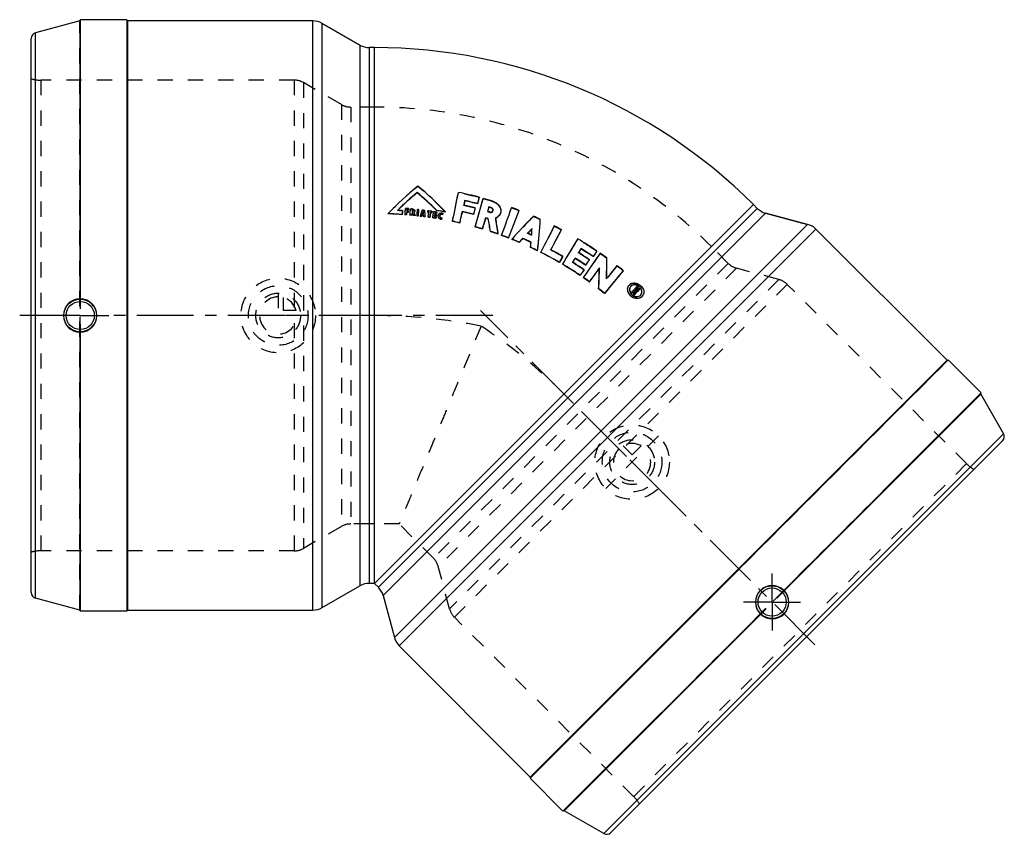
# Model space of a CAD drawing. Header units: millimetres. Extents: x 286 to 709, y 325 to 675.
import ezdxf

# ---------------------------------------------------------------- set-up
doc = ezdxf.new("R2010")
doc.units = ezdxf.units.MM
doc.header["$LTSCALE"] = 65.185185
doc.linetypes.add('CENTER', pattern=[0.6, 0.375, -0.075, 0.075, -0.075])
doc.linetypes.add('HIDDEN', pattern=[0.2, 0.1, -0.1])
for name, color, linetype in [('FLAECHEN', 7, 'CONTINUOUS'), ('KOERPER', 7, 'CONTINUOUS'), ('KONST.EL_MIT_GEO', 7, 'CONTINUOUS'), ('KURVEN', 7, 'CONTINUOUS')]:
    doc.layers.add(name, color=color, linetype=linetype)

msp = doc.modelspace()

# ---------------------------------------------------------------- linework, layer by layer
at = {"layer": 'FLAECHEN', "color": 2, "linetype": 'CENTER'}
for p, q in [((523.37, 510.63), (483.94, 550.06)), ((489.26, 547.86), (433.51, 547.86))]:
    msp.add_line(p, q, dxfattribs=at)
at = {"layer": 'KOERPER', "color": 7, "linetype": 'Continuous'}
for p, q in [((311.92, 674.3), (311.92, 555)), ((312.14, 674.86), (312.14, 554.97)), ((332.14, 674.86), (312.14, 674.86)), ((332.14, 674.86), (332.14, 420.86)), ((416, 673.28), (432.21, 663.93)), ((438.51, 662.86), (436.21, 662.86)), ((438.51, 432.86), (438.51, 662.86)), ((438.51, 432.86), (601.14, 595.49)), ((602.77, 593.86), (601.14, 595.49)), ((606.36, 591.79), (624.43, 586.95)), ((628.02, 584.88), (684.28, 528.62)), ((311.92, 540.71), (311.92, 421.41)), ((312.14, 540.74), (312.14, 420.86)), ((684.84, 528.76), (505.24, 349.16)), ((698.98, 514.62), (684.84, 528.76)), ((698.98, 514.62), (614.21, 429.85)), ((614.39, 429.71), (698.75, 514.07)), ((416, 422.43), (432.21, 431.78)), ((438.51, 432.86), (436.21, 432.86)), ((440.14, 431.23), (438.51, 432.86)), ((442.21, 427.64), (447.05, 409.57)), ((332.14, 420.86), (312.14, 420.86)), ((332.44, 421.36), (412, 421.36)), ((604.15, 419.79), (519.38, 335.02)), ((519.93, 335.25), (604.29, 419.61)), ((449.12, 405.98), (505.38, 349.72)), ((519.38, 335.02), (505.24, 349.16))]:
    msp.add_line(p, q, dxfattribs=at)
at = {"layer": 'KOERPER', "color": 8, "linetype": 'HIDDEN'}
for p, q in [((438.51, 637.36), (428.29, 637.36)), ((590.34, 570.23), (583.11, 577.46)), ((312.14, 540.74), (312.14, 554.97)), ((449.15, 458.36), (428.29, 458.36)), ((463.77, 443.66), (449.02, 458.41)), ((614.21, 429.85), (604.15, 419.79))]:
    msp.add_line(p, q, dxfattribs=at)
at = {"layer": 'KOERPER', "color": 2, "linetype": 'CENTER'}
for p, q in [((299.91, 547.86), (286.14, 547.86)), ((312.14, 547.86), (299.91, 547.86)), ((312.14, 547.86), (324.38, 547.86)), ((439.06, 547.86), (324.38, 547.86)), ((627.57, 406.43), (519.44, 514.56)), ((609.18, 424.82), (609.18, 437.05)), ((609.18, 424.82), (596.95, 424.82)), ((609.18, 424.82), (621.42, 424.82)), ((609.18, 424.82), (609.18, 412.58))]:
    msp.add_line(p, q, dxfattribs=at)
at = {"layer": 'KOERPER', "color": 7, "linetype": 'Continuous'}
for centre, radius, start, end in [((438.51, 432.86), 230, 45, 90), ((312.05, 547.86), 7.14, 91.0226, 268.9774), ((312.14, 547.85), 7.11, 270.0456, 89.9544), ((609.18, 424.81), 7.11, 45.0456, 224.9544), ((609.25, 424.76), 7.14, 226.0226, 43.9774)]:
    msp.add_arc(centre, radius, start, end, dxfattribs=at)
at = {"layer": 'KOERPER', "color": 8, "linetype": 'HIDDEN'}
for centre, radius, start, end in [((438.51, 432.86), 204.5, 45, 90), ((438.34, 313.86), 233.99, 78.6824, 89.9582), ((354.49, 348.6), 233.99, 45.0416, 56.3178)]:
    msp.add_arc(centre, radius, start, end, dxfattribs=at)
for points, knots in [([(312.14, 554.99), (312.14, 554.99), (312.11, 554.99), (312.08, 555), (312, 555), (311.95, 555), (311.92, 555)], [0, 0, 0, 0, 0.07456, 0.280869, 0.600841, 1, 1, 1, 1]), ([(484.26, 543.31), (482.01, 537.92), (477.65, 527.32), (472.23, 514.27), (468.08, 504.24), (465.16, 497.18), (462.4, 490.52), (459.83, 484.33), (457.48, 478.66), (455.38, 473.58), (453.79, 469.75), (452.67, 467.03), (451.93, 465.26), (451.28, 463.69), (450.71, 462.31), (450.22, 461.13), (449.87, 460.28), (449.63, 459.71), (449.49, 459.35), (449.36, 459.05), (449.26, 458.81), (449.18, 458.62), (449.13, 458.49), (449.1, 458.42), (449.09, 458.38), (449.07, 458.37), (449.07, 458.36), (449.07, 458.36)], [0, 0, 0, 0, 0.190466, 0.373861, 0.461134, 0.544474, 0.623129, 0.696331, 0.76331, 0.823305, 0.875574, 0.898595, 0.91943, 0.938007, 0.954256, 0.968114, 0.979531, 0.984308, 0.988458, 0.991977, 0.994861, 0.997108, 0.998715, 0.999277, 0.999679, 0.99992, 1, 1, 1, 1])]:
    msp.add_open_spline(points, degree=3, knots=knots, dxfattribs=at)
at = {"layer": 'KOERPER', "color": 7, "linetype": 'Continuous'}
for points, knots in [([(311.92, 540.71), (311.95, 540.71), (312, 540.71), (312.08, 540.71), (312.11, 540.72), (312.14, 540.72), (312.14, 540.72)], [0, 0, 0, 0, 0.399212, 0.719233, 0.925487, 1, 1, 1, 1]), ([(614.39, 429.71), (614.37, 429.73), (614.33, 429.77), (614.28, 429.82), (614.25, 429.84), (614.23, 429.87), (614.22, 429.86)], [0, 0, 0, 0, 0.399173, 0.719161, 0.925457, 1, 1, 1, 1]), ([(604.14, 419.78), (604.13, 419.77), (604.16, 419.75), (604.18, 419.72), (604.23, 419.67), (604.27, 419.63), (604.29, 419.61)], [0, 0, 0, 0, 0.074517, 0.280768, 0.600788, 1, 1, 1, 1])]:
    msp.add_open_spline(points, degree=3, knots=knots, dxfattribs=at)
at = {"layer": 'KONST.EL_MIT_GEO', "color": 7, "linetype": 'Continuous'}
for p, q in [((311.92, 674.3), (293, 669.22)), ((332.44, 674.36), (332.44, 421.36)), ((412, 674.36), (332.44, 674.36)), ((412, 421.36), (412, 674.36)), ((416, 422.43), (416, 673.28)), ((432.21, 663.93), (416, 673.28)), ((293, 426.49), (293, 669.22)), ((291.14, 428.9), (291.14, 666.81)), ((432.21, 663.93), (432.21, 431.78)), ((436.21, 662.86), (436.21, 432.86)), ((438.51, 662.86), (436.21, 662.86)), ((456.83, 600.59), (456.85, 600.68)), ((477.03, 596.16), (476.83, 595.28)), ((477.27, 597.24), (477.03, 596.16)), ((482.9, 596.49), (482.75, 595.88)), ((483.45, 598.6), (482.9, 596.49)), ((440.14, 431.23), (602.77, 593.86)), ((451.75, 593.76), (451.76, 593.84)), ((451.76, 593.84), (452.06, 593.82)), ((452.29, 592.14), (452.26, 591.69)), ((452.57, 592.04), (452.28, 592.06)), ((452.34, 592.78), (452.33, 592.72)), ((452.37, 593.21), (452.34, 592.78)), ((452.44, 593.12), (452.36, 593.13)), ((452.67, 593.11), (452.44, 593.12)), ((452.92, 592.01), (452.93, 592.09)), ((452.98, 592.67), (452.93, 592.09)), ((453.06, 593.07), (453.01, 593.08)), ((453.06, 593.07), (453.07, 593.15)), ((453.11, 593.73), (453.07, 593.15)), ((453.91, 593.58), (453.92, 593.66)), ((453.92, 593.66), (454.25, 593.64)), ((454.58, 591.95), (454.54, 591.49)), ((454.81, 591.92), (454.58, 591.95)), ((454.81, 591.85), (454.58, 591.87)), ((454.68, 593.01), (454.64, 592.58)), ((454.64, 592.58), (454.64, 592.53)), ((454.64, 592.53), (454.82, 592.51)), ((454.86, 592.91), (454.67, 592.93)), ((454.86, 592.99), (454.68, 593.01)), ((454.81, 591.85), (454.81, 591.92)), ((454.86, 591.81), (454.81, 591.92)), ((455.74, 592.58), (455.75, 592.66)), ((457, 593.28), (457.01, 593.36)), ((457.39, 593.32), (457.58, 593.3)), ((459.38, 592.42), (459.39, 592.5)), ((459.47, 592.41), (459.38, 592.42)), ((459.48, 592.49), (459.39, 592.5)), ((459.47, 592.41), (459.48, 592.49)), ((461.31, 592.17), (461.32, 592.25)), ((461.32, 592.25), (461.4, 592.83)), ((461.39, 592.75), (461.4, 592.83)), ((461.4, 592.83), (461.77, 592.78)), ((461.74, 592.11), (461.75, 592.19)), ((462.55, 592.08), (462.49, 591.62)), ((462.97, 591.94), (462.98, 592.02)), ((463.06, 592.59), (462.98, 592.02)), ((463.85, 592.4), (463.86, 592.48)), ((463.86, 592.48), (464.17, 592.43)), ((465.1, 592.28), (465.25, 592.26)), ((465.25, 592.26), (465.16, 591.68)), ((465.18, 592.87), (465.2, 592.95)), ((465.34, 592.85), (465.18, 592.87)), ((468.91, 592.23), (468.92, 592.31)), ((476.2, 592.49), (475.96, 591.42)), ((481.14, 591.93), (480.98, 591.31)), ((482.71, 595.74), (482.75, 595.88)), ((487.44, 593.85), (487.06, 592.57)), ((487.62, 594.49), (487.44, 593.85)), ((488.48, 594.09), (488.52, 594.22)), ((496.01, 581.1), (500.59, 593)), ((497.32, 594.07), (497.37, 594.21)), ((602.77, 593.86), (601.14, 595.49)), ((442.21, 427.64), (606.36, 591.79)), ((444.23, 591.46), (444.24, 591.54)), ((450.51, 591.17), (450.52, 591.24)), ((451.57, 591.09), (451.58, 591.17)), ((451.85, 591.07), (451.57, 591.09)), ((452.26, 591.69), (452.21, 591.12)), ((452.21, 591.04), (452.21, 591.12)), ((453.69, 590.92), (453.7, 591)), ((454.49, 590.85), (454.13, 590.88)), ((454.5, 591.04), (454.49, 590.92)), ((454.49, 590.85), (454.49, 590.92)), ((454.54, 591.49), (454.5, 591.04)), ((455.23, 590.78), (455.24, 590.85)), ((455.31, 590.77), (455.23, 590.78)), ((455.54, 591.81), (455.6, 591.66)), ((455.88, 590.93), (455.94, 590.78)), ((455.93, 590.71), (455.94, 590.78)), ((456.72, 590.62), (456.73, 590.7)), ((456.91, 590.6), (456.72, 590.62)), ((457.28, 590.56), (457.29, 590.64)), ((458.08, 590.55), (458.18, 590.84)), ((458.08, 590.47), (458.08, 590.55)), ((458.86, 590.82), (458.72, 590.4)), ((458.72, 590.4), (458.73, 590.47)), ((458.87, 590.9), (458.73, 590.47)), ((458.86, 590.82), (458.87, 590.9)), ((459.5, 591.41), (459.55, 591.4)), ((459.58, 590.73), (459.59, 590.81)), ((459.61, 590.29), (459.58, 590.73)), ((459.62, 590.36), (459.59, 590.81)), ((459.61, 590.29), (459.62, 590.36)), ((459.75, 590.27), (459.61, 590.29)), ((460.25, 590.21), (460.26, 590.28)), ((461.46, 590.04), (461.47, 590.12)), ((462.25, 589.93), (461.9, 589.98)), ((462.25, 589.93), (462.26, 590.01)), ((463.46, 589.75), (463.47, 589.83)), ((464.2, 590.36), (464.19, 590.31)), ((464.25, 590.74), (464.2, 590.36)), ((464.32, 590.65), (464.24, 590.67)), ((464.42, 590.72), (464.25, 590.74)), ((464.35, 591.37), (464.34, 591.32)), ((464.42, 591.8), (464.35, 591.37)), ((464.49, 591.71), (464.4, 591.72)), ((464.82, 589.54), (464.52, 589.59)), ((464.73, 590.59), (464.65, 590.6)), ((464.98, 590.55), (464.73, 590.59)), ((464.76, 590.22), (464.84, 590.21)), ((465.15, 591.61), (464.82, 591.66)), ((464.82, 589.54), (464.83, 589.61)), ((464.92, 590.19), (464.83, 589.61)), ((464.84, 590.21), (464.92, 590.19)), ((465.16, 591.68), (464.91, 591.72)), ((464.98, 590.55), (464.99, 590.63)), ((465.08, 591.2), (464.99, 590.63)), ((465.15, 591.61), (465.16, 591.68)), ((465.82, 590.71), (465.83, 590.79)), ((465.83, 590.79), (465.84, 590.84)), ((465.83, 590.76), (465.84, 590.84)), ((466.47, 590.73), (466.46, 590.68)), ((466.46, 590.65), (466.47, 590.73)), ((467.31, 589.15), (467.32, 589.22)), ((467.43, 589.82), (467.32, 589.22)), ((467.65, 591.13), (467.67, 591.21)), ((467.77, 591.8), (467.67, 591.21)), ((471.97, 588.22), (471.99, 588.33)), ((475.07, 587.53), (474.73, 587.61)), ((475.07, 587.53), (475.1, 587.65)), ((475.22, 588.19), (475.1, 587.65)), ((480.95, 591.19), (480.98, 591.31)), ((486.24, 589.82), (486.08, 589.3)), ((487.27, 589.38), (487.31, 589.5)), ((490.52, 589.72), (490.54, 589.61)), ((624.43, 586.95), (606.36, 591.79)), ((447.05, 409.57), (624.43, 586.95)), ((449.12, 405.98), (628.02, 584.88)), ((481.74, 585.84), (481.77, 585.95)), ((484.78, 584.96), (484.45, 585.06)), ((484.78, 584.96), (484.82, 585.07)), ((484.98, 585.6), (484.82, 585.07)), ((488.23, 583.88), (488.26, 583.98)), ((506.08, 585.05), (506.13, 585.17)), ((684.28, 528.62), (628.02, 584.88)), ((491.54, 582.75), (491.58, 582.86)), ((493.03, 582.22), (493.07, 582.33)), ((496, 581.1), (495.67, 581.23)), ((497.48, 580.53), (497.52, 580.63)), ((500.56, 579.26), (500.6, 579.36)), ((502.05, 580.87), (502.09, 580.98)), ((505.66, 579.26), (505.71, 579.37)), ((505.46, 577.08), (505.51, 577.18)), ((508.47, 575.64), (508.13, 575.8)), ((508.47, 575.64), (508.52, 575.74)), ((509.88, 574.93), (509.94, 575.03)), ((527.16, 576.61), (526.09, 574.92)), ((527.09, 576.49), (527.16, 576.61)), ((517.78, 570.64), (517.84, 570.74)), ((519.31, 573.26), (517.84, 570.74)), ((519.25, 573.16), (519.31, 573.26)), ((524.56, 572.5), (523.47, 570.76)), ((524.5, 572.39), (524.56, 572.5)), ((532.29, 573.12), (532.37, 573.23)), ((519.15, 569.84), (519.21, 569.94)), ((528.39, 567.42), (528.45, 567.53)), ((529.09, 569.42), (529.16, 569.52)), ((534.97, 568.18), (535.04, 568.29)), ((545.21, 567.05), (545.3, 567.16)), ((526.75, 565.02), (526.81, 565.11)), ((528.06, 564.12), (528.12, 564.21)), ((530.66, 562.28), (530.72, 562.38)), ((534.69, 559.27), (534.76, 559.36)), ((547.86, 560.92), (547.8, 560.85)), ((547.86, 560.92), (547.9, 560.96)), ((548.51, 560.37), (548.54, 560.4)), ((548.54, 560.4), (548.51, 560.37)), ((548.9, 557.88), (549.15, 558.15)), ((549.15, 558.15), (549.4, 558.42)), ((549.4, 558.42), (549.65, 558.69)), ((549.65, 558.69), (549.8, 558.86)), ((549.8, 558.86), (549.87, 558.93)), ((549.87, 558.93), (550.19, 559.27)), ((550.19, 559.27), (550.4, 559.5)), ((550.22, 558.47), (550.28, 558.54)), ((550.43, 558.28), (550.22, 558.47)), ((550.42, 558.41), (550.28, 558.54)), ((550.4, 559.5), (550.65, 559.76)), ((550.49, 558.35), (550.42, 558.41)), ((550.43, 558.28), (550.49, 558.35)), ((550.68, 558.96), (550.6, 558.88)), ((550.6, 558.88), (550.67, 558.82)), ((550.65, 559.76), (550.77, 559.89)), ((550.67, 558.82), (550.81, 558.69)), ((550.77, 559.06), (550.68, 558.96)), ((550.77, 559.89), (550.83, 559.96)), ((550.82, 559.11), (550.77, 559.06)), ((551.03, 559.34), (550.82, 559.11)), ((550.83, 559.96), (551.14, 560.3)), ((551, 558.1), (550.91, 557.95)), ((551.09, 559.41), (551.03, 559.34)), ((551.25, 559.57), (551.09, 559.41)), ((551.18, 559.5), (551.25, 559.57)), ((551.28, 559.42), (551.18, 559.5)), ((551.19, 558.67), (551.47, 558.98)), ((551.39, 559.44), (551.25, 559.57)), ((551.4, 559.31), (551.28, 559.42)), ((551.46, 559.38), (551.39, 559.44)), ((551.4, 559.31), (551.46, 559.38)), ((551.47, 558.98), (551.51, 559.02)), ((551.54, 558.22), (551.61, 558.29)), ((551.57, 559.91), (551.64, 559.85)), ((551.64, 558.33), (551.61, 558.29)), ((551.64, 559.85), (551.71, 559.78)), ((551.86, 558.56), (551.64, 558.33)), ((551.71, 559.78), (551.78, 559.72)), ((551.93, 558.63), (551.86, 558.56)), ((551.87, 558.56), (551.93, 558.63)), ((537.19, 557.3), (537.26, 557.39)), ((548.84, 557.81), (548.9, 557.88)), ((549.25, 557.43), (549.31, 557.5)), ((549.31, 557.49), (549.25, 557.43)), ((549.74, 557), (549.8, 557.06)), ((549.83, 556.91), (549.74, 557)), ((550.16, 556.61), (550.22, 556.67)), ((550.74, 557.63), (550.65, 557.47)), ((550.91, 557.95), (550.74, 557.63)), ((552.74, 556.6), (552.77, 556.64)), ((553.3, 555.95), (553.41, 556.06)), ((553.41, 556.06), (553.36, 556.01)), ((505.38, 349.72), (684.28, 528.62)), ((698.75, 514.07), (708.54, 497.1)), ((708.54, 497.1), (536.9, 325.46)), ((708.14, 494.08), (539.92, 325.86)), ((438.51, 432.86), (436.21, 432.86)), ((440.14, 431.23), (438.51, 432.86)), ((311.92, 421.41), (293, 426.49)), ((536.9, 325.46), (519.93, 335.25))]:
    msp.add_line(p, q, dxfattribs=at)
at = {"layer": 'KONST.EL_MIT_GEO', "color": 8, "linetype": 'HIDDEN'}
for p, q in [((311.92, 421.41), (311.92, 674.3)), ((312.14, 674.51), (312.14, 421.64)), ((332.14, 674.66), (332.14, 421.06)), ((295.17, 648.91), (295.17, 446.81)), ((404, 648.91), (295.17, 648.91)), ((404, 648.91), (404, 446.81)), ((408, 647.83), (408, 447.88)), ((424.29, 638.43), (408, 647.83)), ((424.29, 638.43), (424.29, 457.28)), ((428.29, 637.36), (428.29, 458.36)), ((438.51, 637.36), (428.29, 637.36)), ((457.06, 603.29), (457.08, 603.38)), ((474.48, 600.58), (474.51, 600.73)), ((477.24, 597.11), (476.8, 595.15)), ((477.24, 597.11), (477.27, 597.24)), ((483.41, 598.45), (482.71, 595.74)), ((483.41, 598.45), (483.45, 598.6)), ((485.07, 598), (485.11, 598.14)), ((489.29, 596.77), (489.33, 596.91)), ((448.33, 592.91), (448.33, 592.99)), ((448.37, 592.95), (448.33, 592.91)), ((448.4, 592.98), (448.37, 592.95)), ((450.61, 592.77), (450.62, 592.85)), ((452.28, 592.06), (452.21, 591.04)), ((452.28, 592.06), (452.29, 592.14)), ((452.36, 593.13), (452.33, 592.65)), ((452.33, 592.65), (452.33, 592.72)), ((452.36, 593.13), (452.37, 593.21)), ((452.97, 592.59), (452.92, 592.01)), ((452.97, 592.59), (452.98, 592.67)), ((453.1, 593.65), (453.06, 593.07)), ((453.1, 593.65), (453.11, 593.73)), ((454.58, 591.87), (454.49, 590.85)), ((454.58, 591.87), (454.58, 591.95)), ((454.67, 592.93), (454.63, 592.45)), ((454.63, 592.45), (454.64, 592.53)), ((454.63, 592.45), (454.81, 592.43)), ((454.67, 592.93), (454.68, 593.01)), ((454.81, 592.43), (454.82, 592.51)), ((454.85, 591.73), (454.81, 591.85)), ((454.91, 593.49), (454.92, 593.57)), ((455.1, 592.65), (455.11, 592.73)), ((455.41, 592.02), (455.42, 592.1)), ((457.57, 593.22), (457.58, 593.3)), ((458.91, 593.07), (458.92, 593.15)), ((460.08, 592.92), (460.1, 593)), ((461.31, 592.17), (461.39, 592.75)), ((462.54, 592), (462.55, 592.08)), ((463.05, 592.52), (462.97, 591.94)), ((463.05, 592.52), (463.06, 592.59)), ((465.24, 592.18), (465.15, 591.61)), ((465.24, 592.18), (465.25, 592.26)), ((476.17, 592.37), (476.2, 592.49)), ((476.8, 595.15), (476.83, 595.28)), ((481.66, 593.95), (481.7, 594.08)), ((487.58, 594.36), (487.02, 592.44)), ((487.02, 592.44), (487.06, 592.57)), ((487.58, 594.36), (487.62, 594.49)), ((487.9, 592.17), (487.94, 592.3)), ((489.32, 592.79), (489.36, 592.92)), ((492.51, 591.72), (492.55, 591.85)), ((497.32, 594.07), (497.37, 594.21)), ((459.04, 591.39), (459.05, 591.47)), ((459.07, 591.46), (459.04, 591.39)), ((459.08, 591.5), (459.07, 591.46)), ((459.54, 591.41), (459.51, 591.81)), ((459.54, 591.33), (459.54, 591.41)), ((459.54, 591.33), (459.55, 591.4)), ((464.24, 590.67), (464.18, 590.23)), ((464.18, 590.23), (464.19, 590.31)), ((464.24, 590.67), (464.25, 590.74)), ((464.4, 591.72), (464.33, 591.24)), ((464.33, 591.24), (464.34, 591.32)), ((464.4, 591.72), (464.42, 591.8)), ((464.91, 590.12), (464.82, 589.54)), ((464.91, 590.12), (464.92, 590.19)), ((465.07, 591.13), (464.98, 590.55)), ((465.07, 591.13), (465.08, 591.2)), ((465.82, 590.71), (465.83, 590.76)), ((466.45, 590.6), (466.46, 590.68)), ((466.46, 590.65), (466.45, 590.6)), ((467.41, 589.75), (467.31, 589.15)), ((467.41, 589.75), (467.43, 589.82)), ((467.76, 591.72), (467.65, 591.13)), ((467.76, 591.72), (467.77, 591.8)), ((486.2, 589.7), (486.24, 589.82)), ((490.48, 589.6), (490.52, 589.72)), ((506.7, 590.34), (506.76, 590.48)), ((509.6, 589.05), (509.66, 589.18)), ((515.6, 586.17), (515.67, 586.3)), ((518.65, 584.59), (518.72, 584.72)), ((493.03, 582.22), (493.07, 582.33)), ((504.16, 583.1), (504.21, 583.22)), ((504.25, 583.18), (504.16, 583.1)), ((505.9, 582.32), (505.91, 582.46)), ((505.9, 582.32), (505.96, 582.44)), ((525.65, 580.65), (525.72, 580.78)), ((514.07, 576.04), (514.13, 576.15)), ((514.13, 576.15), (514.07, 576.04)), ((526.02, 574.8), (526.09, 574.92)), ((526.09, 574.92), (526.02, 574.8)), ((527.09, 576.49), (526.09, 574.92)), ((533.89, 575.42), (533.71, 575.16)), ((533.89, 575.42), (533.97, 575.54)), ((590.34, 570.23), (583.11, 577.46)), ((519.09, 572.88), (517.78, 570.64)), ((519.25, 573.16), (519.09, 572.88)), ((523.41, 570.66), (523.47, 570.76)), ((523.47, 570.76), (523.41, 570.66)), ((524.5, 572.39), (523.47, 570.76)), ((530.69, 571.78), (530.52, 571.52)), ((530.69, 571.78), (530.77, 571.89)), ((535.31, 574.44), (535.4, 574.57)), ((538.13, 572.45), (538.21, 572.57)), ((590.34, 570.23), (463.77, 443.66)), ((593.92, 568.16), (465.84, 440.08)), ((528.39, 567.42), (528.2, 567.16)), ((542.5, 569.19), (542.59, 569.31)), ((612.1, 563.29), (593.92, 568.16)), ((612.1, 563.29), (470.71, 421.9)), ((538.06, 563.58), (538.13, 563.68)), ((615.68, 561.22), (472.78, 418.32)), ((547.8, 560.85), (547.84, 560.89)), ((547.86, 560.92), (547.9, 560.96)), ((548.51, 560.37), (548.45, 560.3)), ((548.48, 560.33), (548.45, 560.3)), ((549.79, 558.01), (549.31, 557.49)), ((550.22, 558.47), (549.79, 558.01)), ((550.54, 558.82), (550.6, 558.88)), ((550.61, 558.88), (550.54, 558.82)), ((550.54, 558.81), (550.75, 558.62)), ((550.77, 559.06), (550.61, 558.88)), ((550.75, 558.62), (550.81, 558.69)), ((550.83, 559.12), (550.77, 559.06)), ((550.94, 558.04), (551, 558.1)), ((551.1, 559.41), (551.04, 559.35)), ((551.08, 560.22), (551.14, 560.3)), ((551.18, 559.5), (551.1, 559.41)), ((551.12, 558.6), (551.45, 558.95)), ((551.12, 558.6), (551.19, 558.67)), ((551.45, 558.95), (551.51, 559.02)), ((551.58, 558.26), (551.54, 558.22)), ((551.87, 558.56), (551.58, 558.26)), ((551.72, 559.65), (551.78, 559.72)), ((692.64, 484.27), (615.68, 561.22)), ((552.68, 556.53), (552.74, 556.6)), ((552.68, 556.53), (552.71, 556.57)), ((552.71, 556.57), (552.77, 556.64)), ((553.34, 555.99), (553.3, 555.95)), ((684.7, 528.62), (505.38, 349.3)), ((698.74, 514.38), (519.93, 335.57)), ((698.75, 514.07), (519.93, 335.25)), ((692.64, 484.27), (549.73, 341.36)), ((424.29, 457.28), (408, 447.88)), ((438.51, 458.36), (428.29, 458.36)), ((463.77, 443.66), (456.54, 450.89)), ((404, 446.81), (295.17, 446.81)), ((470.71, 421.9), (465.84, 440.08)), ((549.73, 341.36), (472.78, 418.32))]:
    msp.add_line(p, q, dxfattribs=at)
at = {"layer": 'KONST.EL_MIT_GEO', "color": 7, "linetype": 'Continuous'}
for centre, radius in [((312.14, 547.86), 7.05), ((312.14, 547.86), 6.05), ((609.18, 424.82), 7.05), ((609.18, 424.82), 6.05)]:
    msp.add_circle(centre, radius, dxfattribs=at)
for centre, radius, start, end in [((311.84, 674.59), 0.3, 285, 360), ((332.44, 674.66), 0.3, 189.9992, 270), ((412, 666.36), 8, 60, 90), ((293.64, 666.81), 2.5, 105, 180), ((436.21, 670.86), 8, 240, 270), ((540.13, 500.48), 132.24, 128.908, 136.483), ((540.52, 499.58), 131.24, 129.6105, 134.6224), ((540.37, 499.53), 131.12, 129.5765, 134.5403), ((377.92, 506.87), 122.52, 44.8895, 49.9038), ((377.93, 507.05), 122.45, 44.5487, 49.8748), ((378.4, 507.33), 124.16, 43.1913, 50.6796), ((-782.28, 849.12), 1281.1, 348.24927, 348.81353), ((-787.52, 850.34), 1286.47, 348.24853, 348.81189), ((440.11, 436.5), 167.79, 75.0297, 78.1681), ((440.19, 436.75), 164.58, 75.029, 76.9916), ((440.2, 436.76), 164.71, 75.0289, 76.9921), ((-1412.9, 1111.78), 1966.29, 344.48572, 344.85319), ((-1420.82, 1114.11), 1974.53, 344.48523, 344.85212), ((440.21, 436.89), 167.39, 72.9345, 74.4394), ((439.99, 434.63), 158.58, 86.7075, 86.9832), ((439.99, 434.75), 158.45, 86.1562, 86.7076), ((-331.83, 640.97), 783.93, 356.36281, 356.48052), ((-341.66, 647.13), 795.21, 355.9647, 356.15769), ((440, 435.01), 159.26, 85.2788, 85.6575), ((440.02, 435.08), 157.54, 85.2999, 85.5338), ((440.02, 435.06), 158.14, 85.2993, 85.533), ((440.01, 435.05), 158.64, 85.2793, 85.5326), ((440.02, 435.09), 157.45, 85.2994, 85.4292), ((440.01, 435.06), 158.55, 85.297, 85.4194), ((-373.49, 660.9), 830.14, 355.16941, 355.35426), ((440.02, 435.22), 159.05, 84.6258, 84.8662), ((454.96, 592.74), 0.784, 305.8307, 314.2675), ((331.38, 542.57), 133.57, 21.6297, 21.7645), ((454.88, 592.66), 0.897, 41.3484, 48.6116), ((-424.57, 682.86), 886.1, 354.03006, 354.20321), ((440.05, 435.49), 158.79, 83.7305, 83.8684), ((-434.81, 687.25), 897.31, 353.81944, 353.99042), ((889.36, 452.57), 452.81, 162.0277, 162.2198), ((883.76, 454.38), 446.92, 161.9113, 162.0275), ((440.07, 435.7), 158.57, 82.7454, 83.1719), ((883.93, 452.47), 447.04, 161.7448, 161.8846), ((212.04, 575.86), 248, 3.5935, 3.8452), ((211.16, 576.74), 249.47, 3.111, 3.737), ((440.1, 435.91), 157.7, 82.113, 82.2703), ((440.1, 435.91), 157.78, 82.1135, 82.2709), ((-521.56, 723.9), 992.1, 352.24582, 352.36663), ((-524.33, 724.36), 994.9, 352.24513, 352.3658), ((440.11, 435.96), 158.31, 81.6624, 82.1352), ((440.12, 436.01), 157.59, 81.6624, 81.8198), ((440.12, 436.02), 157.67, 81.6628, 81.8203), ((-569.09, 744.33), 1044.05, 351.48973, 351.63664), ((440.13, 436.15), 158.12, 80.9169, 81.256), ((379.1, 508.05), 120.85, 44.5749, 44.8832), ((440.15, 436.3), 158.64, 79.5518, 80.9177), ((440.15, 436.28), 158.58, 79.8548, 80.858), ((440.17, 436.41), 158.45, 79.5511, 79.8547), ((440.28, 436.95), 159.5, 75.2273, 76.9938), ((440.28, 436.96), 159.62, 75.2277, 76.9943), ((440.23, 436.85), 162.61, 75.2264, 76.9924), ((440.33, 437.2), 162.24, 72.9354, 73.2614), ((440.29, 437.1), 164.22, 72.9346, 73.2608), ((440.29, 437.11), 164.35, 72.9349, 73.2612), ((-4603.35, 2433.04), 5422.05, 340.04199, 340.17401), ((438.51, 432.86), 171.76, 68.8105, 69.9578), ((608.43, 599.52), 8, 225, 255), ((439.98, 434.18), 157.34, 88.196, 88.4507), ((439.99, 434.5), 157.09, 86.159, 88.4522), ((439.99, 434.55), 156.97, 86.1582, 88.1967), ((440.03, 435.04), 156.56, 85.5348, 85.7686), ((440.02, 435.05), 156.47, 85.5343, 85.6642), ((440.04, 435.25), 156.27, 84.8264, 84.9888), ((440.05, 435.27), 156.32, 84.6968, 84.9894), ((330.78, 542.02), 133.69, 21.5889, 21.8634), ((330.52, 541.91), 133.98, 21.4246, 21.5889), ((440.06, 435.42), 156.17, 84.164, 84.4222), ((440.06, 435.42), 156.09, 84.1634, 84.3929), ((331, 542.43), 133.97, 21.2261, 21.5622), ((440.07, 435.56), 156.03, 83.6644, 83.8713), ((440.07, 435.57), 155.95, 83.6638, 83.8018), ((440.09, 435.7), 155.89, 83.1334, 83.3716), ((440.09, 435.69), 155.82, 83.1328, 83.371), ((440.09, 435.76), 156.2, 82.8327, 83.1001), ((440.09, 435.76), 156.27, 82.8331, 83.1006), ((440.09, 435.75), 156.87, 82.8928, 83.057), ((440.11, 435.84), 155.75, 82.5662, 82.8039), ((440.11, 435.84), 155.67, 82.5656, 82.7506), ((440.13, 435.99), 155.52, 81.9523, 82.1152), ((440.13, 436.02), 155.57, 81.8225, 82.1157), ((440.15, 436.19), 155.32, 80.9755, 81.3712), ((440.16, 436.21), 155.38, 80.8629, 81.3717), ((440.16, 436.22), 155.96, 80.9232, 81.1363), ((440.15, 436.2), 156.34, 80.9832, 81.1049), ((440.15, 436.18), 157.02, 81.0135, 81.1352), ((440.14, 436.17), 157.51, 80.9522, 81.1348), ((440.16, 436.22), 156.39, 80.8619, 81.075), ((440.14, 436.17), 157.43, 80.9821, 81.1039), ((440.15, 436.21), 156.99, 80.8613, 81.0135), ((466.97, 590.65), 1.15, 160.9005, 170.6144), ((467.02, 590.63), 1.19, 156.2804, 160.9329), ((467.13, 590.57), 1.32, 125.2828, 129.6511), ((467.21, 590.59), 0.759, 200.4977, 205.0633), ((467.31, 590.75), 1.61, 239.8638, 258.7529), ((440.28, 436.86), 154.63, 77.128, 78.1743), ((440.29, 436.88), 154.73, 76.9978, 78.1749), ((-993.81, 925.09), 1507.17, 347.08348, 347.20956), ((440.37, 437.31), 159.14, 72.8593, 73.2623), ((440.38, 437.32), 159.25, 72.8596, 73.2626), ((347.33, 562.25), 142.55, 8.7261, 10.9704), ((346.69, 562.36), 143.22, 8.6852, 10.924), ((488.84, 593.34), 4.08, 294.6229, 305.0406), ((349.84, 564.56), 142.92, 7.6684, 10.0966), ((635.8, 460.16), 183.4, 134.7204, 138.9389), ((438.51, 432.86), 171.76, 65.5275, 66.5888), ((324.12, 598.24), 185.77, 353.0419, 357.2046), ((440.4, 437.36), 154.13, 73.3957, 74.444), ((440.41, 437.37), 154.22, 73.265, 74.4444), ((440.47, 437.56), 153.91, 70.9084, 71.9214), ((440.47, 437.58), 154.01, 70.6192, 71.9217), ((346.71, 564.11), 146.08, 7.375, 7.6786), ((633.43, 458.62), 179.5, 135.1697, 136.0437), ((632.9, 458.82), 178.94, 135.1352, 135.9715), ((321.05, 595.62), 185.38, 355.9233, 356.7691), ((322.21, 595.32), 184.15, 356.2386, 356.8042), ((3344, -858.89), 3176.17, 152.93441, 153.16245), ((2614.3, -544.62), 2380.52, 151.67927, 151.91328), ((440.22, 437.02), 167.26, 62.0098, 63.1891), ((622.36, 579.22), 8, 45, 75), ((440.48, 437.6), 153.87, 70.6189, 70.9084), ((440.5, 437.65), 153.82, 68.979, 70.0286), ((440.5, 437.65), 153.93, 69.7659, 70.0287), ((440.5, 437.67), 153.92, 68.8458, 69.7659), ((438.51, 432.86), 159.01, 67.0314, 68.2324), ((438.51, 432.86), 159.12, 67.0314, 68.2324), ((639.27, 452.76), 187.73, 136.9685, 137.6377), ((639.75, 452.62), 188.22, 137.0024, 137.6715), ((438.51, 432.86), 161.07, 65.3607, 66.7681), ((438.51, 432.86), 161.19, 65.3607, 66.7681), ((438.51, 432.86), 164.09, 65.7303, 66.3958), ((312.32, 596.08), 194.08, 354.3822, 355.0295), ((311.87, 596.34), 194.58, 354.3486, 354.9958), ((320.07, 595.45), 186.3, 356.0005, 356.2392), ((1948.28, -281.85), 1663.66, 148.76766, 149.20317), ((439.89, 436.45), 167.92, 55.9256, 59.2588), ((440.48, 437.61), 153.86, 63.9142, 65.0176), ((440.48, 437.62), 153.97, 63.776, 65.0175), ((440.36, 437.38), 154.12, 59.8437, 63.1852), ((440.36, 437.39), 154.22, 59.8439, 63.1849), ((440.37, 437.39), 157.14, 61.7668, 62.0071), ((440.31, 437.28), 157.26, 59.845, 61.7665), ((440.05, 436.79), 162.73, 57.8636, 58.0815), ((439.91, 436.53), 164.9, 55.9257, 58.0819), ((439.91, 436.54), 165.03, 55.9251, 58.0813), ((1427.42, -45.18), 1087.91, 145.2104, 145.35826), ((440.12, 436.97), 157.63, 57.8389, 58.0787), ((440.01, 436.76), 159.79, 56.1191, 58.0798), ((440.01, 436.77), 159.91, 56.1185, 58.0791), ((439.96, 436.64), 162.91, 56.1202, 57.8633), ((1455.98, -79.69), 1129.39, 144.59846, 145.24033), ((1513.87, -99.62), 1190.55, 145.66459, 145.80244), ((439.6, 436.03), 168.43, 54.164, 55.3384), ((400.91, 569.37), 137.34, 357.6259, 1.3349), ((440.1, 436.94), 154.63, 55.9187, 59.2534), ((440.1, 436.95), 154.73, 55.9181, 59.2529), ((440.02, 436.8), 157.82, 55.921, 57.8385), ((1560.08, -136.28), 1248.84, 145.69719, 145.8312), ((1374.15, -49.44), 1041.96, 143.64752, 144.04935), ((1377.75, -51.89), 1046.31, 143.6491, 144.0503), ((394.69, 568.14), 140.28, 356.3756, 0.0181), ((394.11, 568.38), 140.93, 356.331, 359.9641), ((1169.63, 44.95), 813.93, 140.10022, 140.98926), ((1172.34, 42.93), 817.31, 140.10272, 140.9904), ((1219.79, 27.85), 867.05, 141.35619, 141.83016), ((439.17, 435.45), 169.16, 51.1384, 52.3098), ((439.82, 436.53), 155.12, 54.1566, 55.3314), ((439.82, 436.54), 155.23, 54.1559, 55.3307), ((439.4, 435.97), 155.83, 51.1307, 52.3021), ((439.4, 435.98), 155.94, 51.1298, 52.3013), ((549.95, 559.19), 2.72, 150.8459, 156.7684), ((549.71, 559.34), 2.44, 131.5298, 138.1146), ((549.8, 559.24), 2.57, 125.2916, 131.5292), ((549.86, 559.15), 2.68, 119.2659, 125.2931), ((549.91, 559.07), 2.77, 113.2599, 119.2648), ((1041.82, 99.01), 672.89, 136.92793, 137.04891), ((231.21, 729.79), 362.4, 331.6379, 331.7662), ((438.5, 434.69), 168.72, 47.9185, 48.113), ((551.2, 559.09), 0.299, 37.6985, 47.7659), ((549.89, 557.59), 3.45, 53.0006, 63.5417), ((551.18, 558.7), 0.593, 305.2277, 309.4822), ((551.2, 558.68), 0.563, 309.4616, 316.3715), ((549.96, 557.68), 3.44, 53.0007, 58.3624), ((551.11, 558.98), 1.01, 34.8332, 47.8017), ((551.52, 559.02), 0.56, 316.4674, 325.6898), ((549.95, 557.67), 3.35, 47.5528, 52.9951), ((550.02, 557.75), 3.34, 47.4785, 53.0054), ((551.26, 559.23), 3.3, 211.4245, 216.6361), ((551.25, 559.22), 3.28, 216.6329, 221.0654), ((438.58, 434.87), 165.14, 47.9181, 48.1125), ((438.58, 434.87), 165.23, 47.9175, 48.112), ((551.27, 559.27), 3.34, 243.5159, 247.2131), ((438.48, 434.77), 165.37, 47.492, 47.691), ((438.48, 434.76), 165.29, 47.4925, 47.6473), ((228.5, 732.61), 366.68, 331.3274, 331.469), ((551.4, 558.02), 2.81, 297.0406, 302.8656), ((551.49, 557.89), 2.65, 302.8633, 308.9443), ((551.59, 557.76), 2.48, 308.9443, 315.4187), ((551.61, 557.74), 2.46, 317.0379, 321.9185), ((551.54, 557.78), 2.54, 321.9272, 328.1222), ((551.48, 557.83), 2.61, 328.1217, 334.1981), ((551.42, 557.85), 2.68, 334.2023, 340.342), ((684.49, 528.83), 0.3, 225, 305.0008), ((699.01, 514.22), 0.3, 176.6669, 210), ((706.38, 495.85), 2.5, 315, 30), ((436.21, 424.86), 8, 90, 120), ((434.48, 425.57), 8, 15, 45), ((293.64, 428.9), 2.5, 180, 255), ((311.84, 421.12), 0.3, 0, 75), ((332.44, 421.06), 0.3, 90, 180), ((412, 429.36), 8, 270, 300), ((454.78, 411.64), 8, 195, 225), ((505.17, 349.51), 0.3, 315, 45), ((519.78, 334.99), 0.3, 60, 93.3331), ((538.15, 327.62), 2.5, 240, 315)]:
    msp.add_arc(centre, radius, start, end, dxfattribs=at)
at = {"layer": 'KONST.EL_MIT_GEO', "color": 8, "linetype": 'HIDDEN'}
for centre, radius, start, end in [((332.44, 674.66), 0.3, 180, 189.9992), ((295.17, 663.91), 15, 254.4364, 270), ((404, 640.91), 8, 60, 90), ((428.29, 645.36), 8, 240, 270), ((539.99, 500.42), 132.13, 128.8748, 136.4471), ((378.49, 507.25), 124.09, 43.2245, 50.7105), ((440.1, 436.49), 167.65, 75.0291, 78.1676), ((440.2, 436.88), 167.25, 72.9343, 74.439), ((439.99, 434.71), 158.42, 86.1556, 86.9827), ((-329.63, 640.74), 781.71, 356.36369, 356.48152), ((-339.44, 646.88), 792.98, 355.96556, 356.15876), ((440, 434.99), 159.2, 85.2782, 85.7651), ((440.01, 435.06), 158.07, 85.2987, 85.5325), ((-371.17, 660.62), 827.8, 355.17024, 355.35529), ((440.02, 435.2), 158.99, 84.6253, 84.9859), ((454.96, 592.66), 0.785, 305.7432, 309.9213), ((331.29, 542.39), 133.68, 21.1883, 21.7937), ((-422.1, 682.51), 883.61, 354.03083, 354.20417), ((440.04, 435.49), 158.7, 83.661, 83.8679), ((-432.31, 686.89), 894.79, 353.8202, 353.99137), ((887.21, 453.07), 450.6, 161.8989, 162.2454), ((440.07, 435.7), 158.49, 82.7448, 83.1713), ((882.92, 452.61), 446.02, 161.7317, 161.856), ((213.16, 575.8), 246.87, 3.719, 3.8591), ((211.68, 576.64), 248.94, 3.1245, 3.7507), ((440.1, 435.94), 158.25, 81.6619, 82.2698), ((-540, 731.71), 1012.22, 351.94805, 352.06645), ((-566.2, 743.81), 1041.12, 351.49039, 351.63746), ((440.13, 436.14), 158.05, 80.8599, 81.3685), ((-975.03, 920.65), 1487.87, 347.06245, 347.2533), ((440.23, 436.84), 162.48, 75.226, 76.9923), ((440.33, 437.19), 162.11, 72.9351, 73.2613), ((488.47, 593.06), 0.889, 342.3702, 346.9259), ((-4573.08, 2421.92), 5389.81, 340.0433, 340.1761), ((438.51, 432.86), 171.61, 68.8099, 69.9578), ((331.02, 541.97), 133.45, 21.6733, 21.8929), ((330.76, 541.86), 133.74, 21.4541, 21.6733), ((440.09, 435.74), 156.8, 82.8718, 83.0565), ((440.16, 436.22), 155.88, 80.8619, 81.1358), ((440.15, 436.19), 156.93, 80.8608, 81.1348), ((467.07, 590.55), 0.623, 165.0179, 170.5193), ((-1860.1, 1288.49), 2448.15, 343.2991, 343.41506), ((488.76, 593.51), 4.28, 293.7894, 294.6628), ((349.46, 564.27), 143.28, 7.4099, 10.1812), ((635.34, 460.28), 182.93, 134.6859, 138.9051), ((438.51, 432.86), 171.61, 65.5275, 66.5888), ((324.52, 597.98), 185.3, 353.0755, 357.2389), ((3332.1, -853.02), 3162.9, 152.93375, 153.16215), ((2604.14, -539.35), 2369.07, 151.67839, 151.90995), ((440.22, 437.01), 167.13, 62.0101, 63.1893), ((438.51, 432.86), 163.96, 65.7303, 66.3958), ((1942.24, -278.41), 1656.71, 148.76639, 149.20259), ((439.88, 436.44), 167.79, 55.9262, 59.2592), ((440.31, 437.28), 157.14, 59.8456, 62.007), ((1426.03, -44.43), 1086.33, 145.22519, 145.35659), ((439.96, 436.64), 162.77, 56.1207, 58.0812), ((1452.02, -77.11), 1124.67, 144.5966, 145.23948), ((1511.97, -98.52), 1188.36, 145.67863, 145.80117), ((439.6, 436.02), 168.29, 54.1646, 55.339), ((400.59, 569.15), 137.58, 357.6812, 1.3767), ((440.03, 436.81), 157.7, 55.9216, 58.0784), ((1557.71, -134.83), 1246.06, 145.71114, 145.83029), ((1216.93, 29.91), 863.52, 141.35389, 141.82855), ((439.17, 435.44), 169.02, 51.139, 52.3104), ((595.99, 575.89), 8, 225, 255), ((610.03, 555.57), 8, 45, 75), ((549.67, 559.25), 2.46, 139.5144, 144.6326), ((1041.47, 102.47), 670.83, 136.97138, 137.25295), ((231.62, 729.36), 361.81, 331.6534, 331.7817), ((230.17, 731.49), 364.66, 331.3427, 331.5981), ((551.06, 558.83), 0.806, 261.514, 265.4506), ((438.49, 434.68), 168.64, 47.8218, 48.1135), ((551.14, 558.61), 0.559, 309.4922, 316.4353), ((551.52, 557.69), 2.49, 309.0033, 315.4418), ((684.49, 528.83), 0.3, 305.0008, 315), ((699.01, 514.22), 0.3, 135, 176.6669), ((703.24, 494.87), 15, 225, 240.5636), ((428.29, 450.36), 8, 90, 120), ((295.17, 431.81), 15, 90, 105.5636), ((404, 454.81), 8, 270, 300), ((458.11, 438.01), 8, 15, 45), ((478.43, 423.97), 8, 195, 225), ((539.13, 330.76), 15, 29.4364, 45), ((519.78, 334.99), 0.3, 93.3331, 135)]:
    msp.add_arc(centre, radius, start, end, dxfattribs=at)
for points, knots in [([(489.29, 596.77), (489.84, 596.6), (490.89, 596.08), (492.11, 594.87), (492.77, 593.32), (492.68, 592.21), (492.51, 591.72)], [0, 0, 0, 0, 0.263482, 0.51942, 0.764202, 1, 1, 1, 1]), ([(454.81, 592.43), (454.88, 592.43), (455.02, 592.46), (455.1, 592.58), (455.1, 592.65)], [0, 0, 0, 0, 0.498043, 1, 1, 1, 1]), ([(455.1, 592.65), (455.11, 592.71), (455.06, 592.85), (454.92, 592.91), (454.86, 592.91)], [0, 0, 0, 0, 0.483772, 1, 1, 1, 1]), ([(454.91, 593.49), (455.14, 593.47), (455.48, 593.31), (455.73, 592.92), (455.75, 592.69), (455.74, 592.58)], [0, 0, 0, 0, 0.504689, 0.755077, 1, 1, 1, 1]), ([(465.83, 590.76), (465.85, 590.94), (466.02, 591.31), (466.65, 591.85), (467.37, 591.87), (467.76, 591.72)], [0, 0, 0, 0, 0.228428, 0.485868, 1, 1, 1, 1]), ([(487.9, 592.17), (488.19, 592.08), (488.81, 592.08), (489.24, 592.54), (489.32, 592.79)], [0, 0, 0, 0, 0.536835, 1, 1, 1, 1]), ([(466.45, 590.6), (466.41, 590.38), (466.62, 589.84), (467.17, 589.7), (467.41, 589.75)], [0, 0, 0, 0, 0.478353, 1, 1, 1, 1]), ([(547.84, 560.89), (548.08, 561.16), (548.7, 561.6), (549.83, 561.85), (551.06, 561.67), (552.29, 561.08), (553.37, 560.03), (554.06, 558.64), (554.08, 557.14), (553.63, 556.3), (553.34, 555.99)], [0, 0, 0, 0, 0.102711, 0.20864, 0.322178, 0.449471, 0.590374, 0.742244, 0.879255, 1, 1, 1, 1]), ([(548.45, 560.3), (548.26, 560.08), (547.97, 559.51), (547.91, 558.53), (548.26, 557.53), (548.94, 556.67), (549.88, 556.08), (550.92, 555.82), (551.92, 555.97), (552.47, 556.32), (552.68, 556.53)], [0, 0, 0, 0, 0.109292, 0.228959, 0.359839, 0.495154, 0.631854, 0.765831, 0.889308, 1, 1, 1, 1]), ([(549.26, 560.86), (549.18, 560.83), (548.89, 560.7), (548.63, 560.51), (548.48, 560.33)], [0, 0, 0, 0, 0.263461, 1, 1, 1, 1]), ([(550.75, 558.62), (550.81, 558.58), (550.94, 558.52), (551.08, 558.56), (551.12, 558.6)], [0, 0, 0, 0, 0.545685, 1, 1, 1, 1]), ([(551.72, 559.65), (551.88, 559.5), (552.11, 559.13), (551.99, 558.69), (551.87, 558.56)], [0, 0, 0, 0, 0.547476, 1, 1, 1, 1])]:
    msp.add_open_spline(points, degree=3, knots=knots, dxfattribs=at)
at = {"layer": 'KONST.EL_MIT_GEO', "color": 7, "linetype": 'Continuous'}
for points, knots in [([(489.33, 596.91), (489.89, 596.74), (490.94, 596.22), (492.16, 595), (492.81, 593.45), (492.72, 592.34), (492.55, 591.85)], [0, 0, 0, 0, 0.263966, 0.520223, 0.76453, 1, 1, 1, 1]), ([(454.82, 592.51), (454.85, 592.51), (454.96, 592.51), (455.06, 592.59), (455.09, 592.66)], [0, 0, 0, 0, 0.263719, 1, 1, 1, 1]), ([(455.56, 593.26), (455.59, 593.21), (455.72, 593.04), (455.77, 592.82), (455.75, 592.66)], [0, 0, 0, 0, 0.258131, 1, 1, 1, 1]), ([(466.36, 591.65), (466.56, 591.79), (467.04, 591.95), (467.54, 591.89), (467.77, 591.8)], [0, 0, 0, 0, 0.493847, 1, 1, 1, 1]), ([(487.94, 592.3), (488.22, 592.21), (488.83, 592.2), (489.28, 592.66), (489.36, 592.92)], [0, 0, 0, 0, 0.52162, 1, 1, 1, 1]), ([(489.33, 593.28), (489.27, 593.47), (489.04, 593.82), (488.68, 594.03), (488.48, 594.09)], [0, 0, 0, 0, 0.484873, 1, 1, 1, 1]), ([(489.36, 592.92), (489.4, 593.05), (489.42, 593.33), (489.19, 593.87), (488.8, 594.14), (488.52, 594.22)], [0, 0, 0, 0, 0.237136, 0.484058, 1, 1, 1, 1]), ([(492.55, 591.85), (492.4, 591.39), (491.84, 590.51), (490.99, 589.93), (490.52, 589.72)], [0, 0, 0, 0, 0.490361, 1, 1, 1, 1]), ([(466.04, 589.78), (465.99, 589.85), (465.83, 590.13), (465.78, 590.47), (465.82, 590.71)], [0, 0, 0, 0, 0.268314, 1, 1, 1, 1]), ([(466.12, 589.77), (466.06, 589.84), (465.86, 590.14), (465.79, 590.53), (465.83, 590.79)], [0, 0, 0, 0, 0.258129, 1, 1, 1, 1]), ([(467.67, 591.21), (467.45, 591.33), (466.89, 591.4), (466.51, 590.96), (466.47, 590.73)], [0, 0, 0, 0, 0.516673, 1, 1, 1, 1]), ([(467.29, 591.24), (467.11, 591.25), (466.74, 591.17), (466.51, 590.87), (466.47, 590.71)], [0, 0, 0, 0, 0.524224, 1, 1, 1, 1]), ([(466.52, 590.27), (466.6, 590.11), (466.87, 589.85), (467.25, 589.79), (467.43, 589.82)], [0, 0, 0, 0, 0.492453, 1, 1, 1, 1]), ([(486.08, 589.3), (485.99, 588.99), (485.62, 587.76), (485.25, 586.53), (484.98, 585.6)], [0, 0, 0, 0, 0.248472, 1, 1, 1, 1]), ([(492.51, 591.72), (492.39, 591.38), (492.04, 590.72), (491.49, 590.21), (491.18, 590)], [0, 0, 0, 0, 0.494019, 1, 1, 1, 1]), ([(552.62, 555.45), (552.32, 555.3), (551.66, 555.09), (550.57, 555.11), (549.47, 555.47), (548.47, 556.14), (547.7, 557.06), (547.22, 558.12), (547.11, 559.21), (547.26, 559.89), (547.39, 560.19)], [0, 0, 0, 0, 0.111535, 0.23168, 0.363794, 0.500072, 0.635096, 0.768082, 0.889098, 1, 1, 1, 1]), ([(552.68, 555.52), (552.37, 555.36), (551.66, 555.15), (550.18, 555.21), (548.76, 555.93), (547.78, 557.09), (547.3, 558.13), (547.16, 559.22), (547.31, 559.94), (547.45, 560.26)], [0, 0, 0, 0, 0.119425, 0.243489, 0.499378, 0.629502, 0.75739, 0.881063, 1, 1, 1, 1]), ([(548.1, 559.59), (548, 559.25), (547.98, 558.5), (548.25, 557.82), (548.44, 557.51)], [0, 0, 0, 0, 0.487952, 1, 1, 1, 1]), ([(548.81, 561.61), (549.12, 561.75), (549.8, 561.9), (551.21, 561.77), (552.85, 560.88), (553.91, 559.35), (554.17, 557.95), (554.06, 557.27), (553.95, 556.95)], [0, 0, 0, 0, 0.119578, 0.243872, 0.50067, 0.757148, 0.881, 1, 1, 1, 1]), ([(550.3, 561), (550.2, 561.01), (549.85, 561.02), (549.5, 560.95), (549.26, 560.86)], [0, 0, 0, 0, 0.260066, 1, 1, 1, 1]), ([(551.77, 560.6), (551.4, 560.83), (550.59, 561.15), (549.7, 561.08), (549.32, 560.93)], [0, 0, 0, 0, 0.51391, 1, 1, 1, 1]), ([(551.43, 560.68), (551.34, 560.73), (550.98, 560.89), (550.59, 560.98), (550.3, 561)], [0, 0, 0, 0, 0.2573, 1, 1, 1, 1]), ([(551.49, 558.18), (551.46, 558.15), (551.31, 558.05), (551.13, 558.02), (550.99, 558.03)], [0, 0, 0, 0, 0.239401, 1, 1, 1, 1]), ([(551.52, 558.22), (551.41, 558.14), (551.23, 558.09), (551.05, 558.1), (551, 558.1)], [0, 0, 0, 0, 0.739938, 1, 1, 1, 1]), ([(551.12, 558.63), (551.13, 558.63), (551.14, 558.64), (551.15, 558.65), (551.16, 558.65)], [0, 0, 0, 0, 0.502797, 1, 1, 1, 1]), ([(551.16, 558.65), (551.16, 558.65), (551.17, 558.66), (551.18, 558.67), (551.19, 558.67)], [0, 0, 0, 0, 0.502156, 1, 1, 1, 1]), ([(551.93, 559.55), (552.02, 559.42), (552.14, 559.13), (552.07, 558.82), (551.99, 558.7)], [0, 0, 0, 0, 0.518415, 1, 1, 1, 1]), ([(553.15, 557.33), (553.29, 557.79), (553.23, 558.89), (552.62, 559.78), (552.21, 560.15)], [0, 0, 0, 0, 0.469515, 1, 1, 1, 1]), ([(553.21, 557.4), (553.36, 557.88), (553.29, 558.98), (552.67, 559.86), (552.28, 560.21)], [0, 0, 0, 0, 0.483819, 1, 1, 1, 1]), ([(549.98, 556.19), (550.29, 556.06), (550.95, 555.9), (551.63, 555.99), (551.94, 556.1)], [0, 0, 0, 0, 0.510836, 1, 1, 1, 1])]:
    msp.add_open_spline(points, degree=3, knots=knots, dxfattribs=at)
for points in [[(454.99, 592.95), (454.95, 592.97), (454.91, 592.99), (454.86, 592.99)], [(454.86, 592.91), (454.86, 592.94), (454.86, 592.97), (454.86, 592.99)], [(454.92, 593.57), (455.12, 593.56), (455.32, 593.47), (455.48, 593.34)], [(455.11, 592.73), (455.12, 592.81), (455.06, 592.91), (454.99, 592.95)], [(455.09, 592.66), (455.1, 592.68), (455.11, 592.7), (455.11, 592.73)], [(455.64, 592.27), (455.59, 592.19), (455.53, 592.12), (455.46, 592.06)], [(455.75, 592.66), (455.73, 592.48), (455.64, 592.3), (455.51, 592.17)], [(481.7, 594.08), (481.51, 593.36), (481.33, 592.65), (481.14, 591.93)], [(462.49, 591.62), (462.41, 591.08), (462.34, 590.54), (462.26, 590.01)], [(465.92, 591.11), (466, 591.3), (466.13, 591.46), (466.28, 591.59)], [(466.5, 589.36), (466.32, 589.47), (466.16, 589.61), (466.04, 589.78)], [(466.51, 589.44), (466.36, 589.52), (466.23, 589.64), (466.12, 589.77)], [(466.46, 590.68), (466.44, 590.56), (466.46, 590.44), (466.5, 590.33)], [(467.32, 589.22), (467.04, 589.22), (466.75, 589.3), (466.51, 589.44)], [(467.31, 589.15), (467.2, 589.14), (467.1, 589.16), (466.99, 589.18)], [(467.65, 591.13), (467.54, 591.19), (467.41, 591.23), (467.29, 591.24)], [(547.58, 560.51), (547.66, 560.66), (547.75, 560.79), (547.86, 560.92)], [(548.27, 560.03), (548.2, 559.89), (548.14, 559.74), (548.1, 559.59)], [(548.51, 560.37), (548.42, 560.26), (548.34, 560.15), (548.27, 560.03)], [(549.32, 560.93), (549.03, 560.82), (548.75, 560.64), (548.54, 560.4)], [(550.81, 558.69), (550.83, 558.68), (550.84, 558.67), (550.86, 558.66)], [(550.86, 558.66), (550.93, 558.62), (551.04, 558.6), (551.12, 558.63)], [(551.5, 559.09), (551.5, 559.16), (551.47, 559.22), (551.43, 559.27)], [(551.5, 559.34), (551.48, 559.35), (551.47, 559.37), (551.46, 559.38)], [(551.55, 559.08), (551.58, 559.17), (551.55, 559.27), (551.5, 559.34)], [(551.51, 559.02), (551.53, 559.04), (551.54, 559.06), (551.55, 559.08)], [(548.77, 557.06), (549.05, 556.74), (549.4, 556.47), (549.78, 556.28)], [(549.8, 557.06), (549.9, 557.25), (550, 557.44), (550.11, 557.64)], [(551.94, 556.1), (552.24, 556.2), (552.52, 556.37), (552.74, 556.6)], [(552.77, 556.64), (552.97, 556.85), (553.12, 557.12), (553.21, 557.4)]]:
    msp.add_open_spline(points, degree=3, dxfattribs=at)
at = {"layer": 'KONST.EL_MIT_GEO', "color": 8, "linetype": 'HIDDEN'}
for points in [[(455.74, 592.58), (455.73, 592.47), (455.69, 592.36), (455.64, 592.27)], [(481.66, 593.95), (481.43, 593.03), (481.19, 592.11), (480.95, 591.19)], [(489.34, 592.86), (489.37, 593), (489.37, 593.15), (489.33, 593.28)], [(547.39, 560.19), (547.47, 560.36), (547.56, 560.53), (547.66, 560.68)], [(551.45, 558.95), (551.46, 558.96), (551.48, 558.99), (551.49, 559.01)], [(551.49, 559.01), (551.49, 559.04), (551.5, 559.07), (551.5, 559.09)], [(549.74, 557), (549.84, 557.19), (549.94, 557.38), (550.05, 557.57)], [(553.09, 555.76), (552.95, 555.64), (552.78, 555.54), (552.62, 555.45)], [(552.71, 556.57), (552.8, 556.67), (552.89, 556.78), (552.96, 556.9)], [(552.96, 556.9), (553.04, 557.03), (553.1, 557.18), (553.15, 557.33)]]:
    msp.add_open_spline(points, degree=3, dxfattribs=at)
at = {"layer": 'KURVEN', "color": 8, "linetype": 'HIDDEN'}
for p, q in [((397.14, 557.46), (397.14, 547.86)), ((399.34, 550.06), (399.34, 555.55)), ((404.84, 550.06), (399.34, 550.06)), ((406.74, 547.86), (397.14, 547.86)), ((560.39, 496.24), (537.76, 473.61)), ((555.87, 478.13), (543.42, 490.58)), ((549.08, 488.03), (545.19, 491.92)), ((552.96, 491.92), (549.08, 488.03))]:
    msp.add_line(p, q, dxfattribs=at)
for centre, radius in [((397.14, 547.86), 16), ((397.14, 547.86), 12.8), ((397.14, 547.86), 9.6), ((549.08, 484.92), 16), ((549.08, 484.92), 12.8), ((549.08, 484.92), 9.6)]:
    msp.add_circle(centre, radius, dxfattribs=at)
for centre, start, end in [((397.14, 547.86), 90, 360), ((397.14, 547.86), 15.962, 74.038), ((549.08, 484.92), 135, 45), ((549.08, 484.92), 60.962, 119.038)]:
    msp.add_arc(centre, 8, start, end, dxfattribs=at)

doc.saveas('drawing.dxf')
